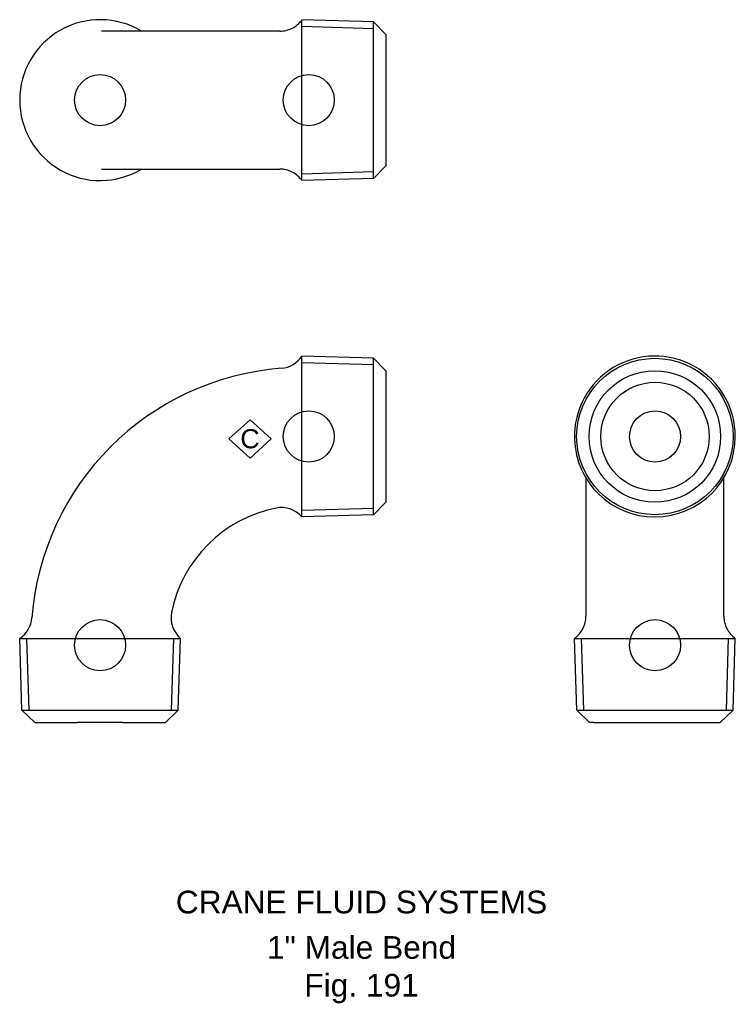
# Model space of a CAD drawing. Extents: x -18 to 140, y -79 to 138.
import ezdxf

# ---------------------------------------------------------------- set-up
doc = ezdxf.new("R2010")
doc.units = 0
doc.header["$MEASUREMENT"] = 0
doc.layers.get('0').update_dxf_attribs({"linetype": 'CONTINUOUS'})
for name, color, linetype in [('DETAIL', 2, 'CONTINUOUS'), ('ORIGIN', 6, 'CONTINUOUS'), ('SYMBOL', 3, 'CONTINUOUS')]:
    doc.layers.add(name, color=color, linetype=linetype)
doc.layers.add('TEXT', color=7, linetype='CONTINUOUS', lineweight=13)
doc.styles.add('fastrack', font='ARIAL.TTF')

# ---------------------------------------------------------------- blocks, each defined once
blk = doc.blocks.new('C Symbol')
at = {"layer": 'SYMBOL'}
for p, q in [((-10, 0), (0, 9)), ((0, 9), (10, 0)), ((0, -9), (-10, 0)), ((10, 0), (0, -9))]:
    blk.add_line(p, q, dxfattribs=at)
at = {"layer": 'SYMBOL', "insert": (0, 0), "char_height": 9, "attachment_point": 5, "style": 'fastrack'}
blk.add_mtext('C', dxfattribs=at)

msp = doc.modelspace()

# ---------------------------------------------------------------- linework, layer by layer
at = {"layer": 'DETAIL'}
for p, q in [((44.5, 102.41), (44.5, 137.87)), ((60.26, 137.37), (44.5, 137.87)), ((44.5, 102.41), (44.5, 137.87)), ((60.26, 102.9), (60.26, 137.37)), ((63, 134.64), (60.26, 137.37)), ((60.26, 102.9), (60.26, 137.37)), ((39.61, 135.34), (0.27, 135.34)), ((60.26, 135.89), (44.5, 136.39)), ((63, 134.64), (63, 105.64)), ((0.27, 104.94), (39.61, 104.94)), ((44.5, 103.89), (60.26, 104.38)), ((63, 105.64), (60.26, 102.9)), ((60.26, 102.9), (44.5, 102.41)), ((44.5, 45.48), (44.5, 63.73)), ((60.26, 63.24), (44.5, 63.73)), ((44.5, 28.27), (44.5, 63.73)), ((60.26, 28.76), (60.26, 63.24)), ((63, 60.5), (60.26, 63.24)), ((60.26, 28.76), (60.26, 63.24)), ((60.26, 61.76), (44.5, 62.25)), ((63, 60.5), (63, 31.5)), ((44.5, 28.27), (44.5, 45.48)), ((107.09, 36.87), (107.09, 6.39)), ((137.49, 6.39), (137.49, 36.87)), ((63, 31.5), (60.26, 28.76)), ((44.5, 29.75), (60.26, 30.24)), ((60.26, 28.76), (44.5, 28.27)), ((-17.73, 1.5), (17.73, 1.5)), ((-17.23, -14.35), (-17.73, 1.5)), ((-17.73, 1.5), (17.73, 1.5)), ((-16.25, 1.5), (-15.75, -14.35)), ((15.75, -14.35), (16.25, 1.5)), ((17.23, -14.35), (17.73, 1.5)), ((104.56, 1.5), (122.29, 1.5)), ((105.06, -14.35), (104.56, 1.5)), ((104.56, 1.5), (140.02, 1.5)), ((106.04, 1.5), (106.54, -14.35)), ((122.29, 1.5), (140.02, 1.5)), ((138.05, -14.35), (138.54, 1.5)), ((139.53, -14.35), (140.02, 1.5)), ((-17.23, -14.35), (17.23, -14.35)), ((-14.41, -17), (-17.23, -14.35)), ((-17.23, -14.35), (17.23, -14.35)), ((14.41, -17), (17.23, -14.35)), ((105.06, -14.35), (139.53, -14.35)), ((107.88, -17), (105.06, -14.35)), ((105.06, -14.35), (139.53, -14.35)), ((136.71, -17), (139.53, -14.35)), ((5.04, -17), (-5.04, -17)), ((108.79, -17), (107.88, -17))]:
    msp.add_line(p, q, dxfattribs=at)
at = {"layer": 'DETAIL', "flags": 128}
for points in [[(39.61, 135.34), (39.96, 135.35), (40.32, 135.38), (40.67, 135.43), (41.03, 135.51), (41.37, 135.6), (41.71, 135.72), (42.04, 135.85), (42.36, 136.01), (42.68, 136.18), (42.98, 136.37), (43.27, 136.58), (43.54, 136.81), (43.81, 137.05), (44.05, 137.31), (44.29, 137.58), (44.5, 137.87)], [(44.5, 102.41), (44.29, 102.69), (44.05, 102.96), (43.81, 103.22), (43.54, 103.46), (43.27, 103.69), (42.98, 103.9), (42.68, 104.09), (42.36, 104.27), (42.04, 104.42), (41.71, 104.56), (41.37, 104.67), (41.02, 104.77), (40.67, 104.84), (40.32, 104.89), (39.96, 104.93), (39.61, 104.94)], [(104.56, 1.5), (104.84, 1.71), (105.12, 1.95), (105.38, 2.19), (105.62, 2.46), (105.84, 2.73), (106.05, 3.02), (106.25, 3.32), (106.42, 3.64), (106.58, 3.96), (106.71, 4.29), (106.83, 4.63), (106.92, 4.97), (107, 5.33), (107.05, 5.68), (107.08, 6.04), (107.09, 6.39)], [(137.49, 6.39), (137.5, 6.04), (137.53, 5.68), (137.59, 5.33), (137.66, 4.97), (137.76, 4.63), (137.87, 4.29), (138.01, 3.96), (138.16, 3.64), (138.34, 3.32), (138.53, 3.02), (138.74, 2.73), (138.97, 2.46), (139.21, 2.19), (139.47, 1.95), (139.74, 1.71), (140.02, 1.5)], [(-14.41, -17), (-14.4, -17), (-14.38, -17), (-14.33, -17), (-14.27, -17), (-14.18, -17), (-14.08, -17), (-13.97, -17), (-13.83, -17), (-13.68, -17), (-13.5, -17), (-13.32, -17), (-13.11, -17), (-12.89, -17), (-12.65, -17), (-12.39, -17), (-12.12, -17), (-11.84, -17), (-11.54, -17), (-11.22, -17), (-10.89, -17), (-10.55, -17), (-10.19, -17), (-9.82, -17), (-9.44, -17), (-9.04, -17), (-8.64, -17), (-8.22, -17), (-7.79, -17), (-7.36, -17), (-6.91, -17), (-6.45, -17), (-5.99, -17), (-5.52, -17), (-5.04, -17)], [(5.04, -17), (5.52, -17), (5.99, -17), (6.46, -17), (6.91, -17), (7.36, -17), (7.8, -17), (8.22, -17), (8.64, -17), (9.05, -17), (9.44, -17), (9.82, -17), (10.19, -17), (10.55, -17), (10.89, -17), (11.23, -17), (11.54, -17), (11.84, -17), (12.13, -17), (12.4, -17), (12.65, -17), (12.89, -17), (13.11, -17), (13.32, -17), (13.5, -17), (13.68, -17), (13.83, -17), (13.97, -17), (14.08, -17), (14.18, -17), (14.27, -17), (14.33, -17), (14.38, -17), (14.4, -17), (14.41, -17)], [(108.79, -17), (108.97, -17), (109.17, -17), (109.39, -17), (109.62, -17), (109.87, -17), (110.13, -17), (110.4, -17), (110.69, -17), (111, -17), (111.32, -17), (111.65, -17), (111.99, -17), (112.35, -17), (112.72, -17), (113.1, -17), (113.5, -17), (113.9, -17), (114.31, -17), (114.73, -17), (115.16, -17), (115.6, -17), (116.05, -17), (116.51, -17), (116.97, -17), (117.44, -17), (117.92, -17), (118.4, -17), (118.88, -17), (119.37, -17), (119.86, -17), (120.36, -17), (120.86, -17), (121.36, -17), (121.86, -17), (122.36, -17), (122.86, -17), (123.36, -17), (123.86, -17), (124.36, -17), (124.86, -17), (125.35, -17), (125.83, -17), (126.32, -17), (126.8, -17), (127.27, -17), (127.74, -17), (128.2, -17), (128.65, -17), (129.1, -17), (129.54, -17), (129.97, -17), (130.39, -17), (130.8, -17), (131.2, -17), (131.58, -17), (131.96, -17), (132.33, -17), (132.68, -17), (133.03, -17), (133.35, -17), (133.67, -17), (133.97, -17), (134.26, -17), (134.53, -17), (134.79, -17), (135.03, -17), (135.26, -17), (135.47, -17), (135.66, -17), (135.84, -17), (136.01, -17), (136.15, -17), (136.28, -17), (136.39, -17), (136.49, -17), (136.57, -17), (136.63, -17), (136.67, -17), (136.7, -17), (136.71, -17)]]:
    msp.add_lwpolyline(points, dxfattribs=at)
at = {"layer": 'DETAIL'}
for centre, radius in [((122.29, 46), 17.24), ((122.29, 46), 14.5), ((122.33, 46), 11.95)]:
    msp.add_circle(centre, radius, dxfattribs=at)
for centre, radius, start, end in [((0, 120.14), 17.73, 59.0078, 179.9547), ((0, 120.14), 17.73, 179.9547, 300.9922), ((39.47, 67.01), 6, 274.388, 326.9066), ((122.29, 46), 17.73, 0, 181.6896), ((44.5, 1.5), 59.7, 94.388, 175.612), ((122.29, 46), 17.73, 270, 0), ((122.29, 46), 17.73, 181.6896, 270), ((44.5, 1.5), 29.3, 101.25, 168.75), ((39.95, 24.35), 6, 40.7469, 101.25), ((21.65, 6.05), 6, 168.75, 229.2531), ((-21.01, 6.53), 6, 303.0934, 355.612)]:
    msp.add_arc(centre, radius, start, end, dxfattribs=at)
at = {"layer": 'ORIGIN'}
for centre in [(0, 120.14), (46, 120.14), (46, 46), (122.33, 46), (0, 0), (122.33, 0)]:
    msp.add_circle(centre, 5.63, dxfattribs=at)

# ---------------------------------------------------------------- block references
at = {"xscale": 0.46875, "yscale": 0.46875, "zscale": 0.46875}
msp.add_blockref('C Symbol', (33.04, 45.48), dxfattribs=at)

# ---------------------------------------------------------------- texts
at = {"layer": 'TEXT', "char_height": 5, "attachment_point": 2, "style": 'fastrack'}
for s, insert in [('CRANE FLUID SYSTEMS', (57.62, -54.11)), ('\\A1;1" Male Bend\\PFig. 191', (57.62, -64.11))]:
    msp.add_mtext(s, dxfattribs=dict(at, insert=insert))

doc.saveas('drawing.dxf')
